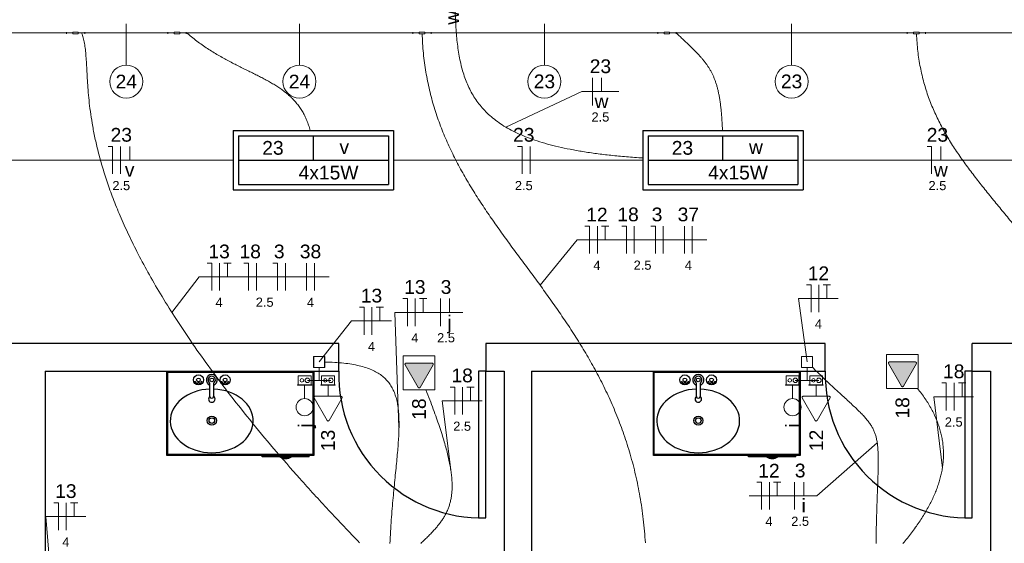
# Model space of a CAD drawing. Header units: millimetres. Extents: x -8 to 220, y -114 to 51.
# Tile 43 of 82: x 47.5 to 52.86, y 26.31 to 29.16. Entities that reach past the tile are written whole.
import ezdxf

# ---------------------------------------------------------------- set-up
doc = ezdxf.new("R2010")
doc.units = ezdxf.units.MM
doc.header["$MEASUREMENT"] = 0
for name, color, linetype in [('1', 1, 'Continuous'), ('AR-SAN', 1, 'Continuous'), ('Arq-parede-alta', 5, 'Continuous'), ('MOBILARIO', 8, 'Continuous'), ('P-SIMBOL', 5, 'Continuous'), ('porta', 3, 'Continuous')]:
    doc.layers.add(name, color=color, linetype=linetype)
for name, color, linetype, lineweight in [('Conexões - condutos Retangulares', 8, 'Continuous', 5), ('EL-Condutos', 4, 'Continuous', 5), ('EL-Conexões', 9, 'Continuous', 5), ('EL-Fios (Fase 1)', 7, 'Continuous', 5), ('EL-Fios (Fase 2)', 7, 'Continuous', 5), ('EL-Fios (Fase 3)', 7, 'Continuous', 5), ('EL-Fios (Neutro)', 7, 'Continuous', 5), ('EL-Fios (Retorno)', 7, 'Continuous', 5), ('EL-Fios (Terra)', 7, 'Continuous', 5), ('EL-Interruptor', 5, 'Continuous', 5), ('EL-Textos fios', 7, 'Continuous', 5), ('EL-Tomadas', 4, 'Continuous', 5), ('IFC-Caixa de passagem-Contorno', 44, 'Continuous', 5), ('Textos', 7, 'Continuous', 5)]:
    doc.layers.add(name, color=color, linetype=linetype, lineweight=lineweight)
doc.styles.add('Arial', font='arial.ttf')

msp = doc.modelspace()

# ---------------------------------------------------------------- hatches: boundary and pattern name
at = {"layer": 'EL-Tomadas', "linetype": 'Continuous'}
for points in [[(49.6821, 27.1585), (49.7529, 27.2811), (49.7534, 27.2862), (49.7477, 27.2901), (49.6061, 27.2902), (49.6009, 27.2872), (49.6009, 27.2812), (49.6717, 27.1585), (49.6769, 27.1555)], [(52.3151, 27.1651), (52.3859, 27.2877), (52.3864, 27.2927), (52.3807, 27.2967), (52.2391, 27.2967), (52.2339, 27.2937), (52.2339, 27.2877), (52.3047, 27.1651), (52.3099, 27.1621)]]:
    msp.add_hatch(color=256, dxfattribs=at).paths.add_polyline_path(points)

# ---------------------------------------------------------------- linework, layer by layer
at = {"layer": '1', "color": 8}
for centre in [(50.0198, 27.2267), (52.6698, 27.2267)]:
    msp.add_arc(centre, 0.7803, 178.5312, 271.4688, dxfattribs=at)
at = {"layer": 'AR-SAN'}
for p, q in [((48.303, 26.7867), (48.303, 27.2467)), ((48.303, 27.2467), (49.103, 27.2467)), ((49.103, 27.2467), (49.103, 26.7867)), ((50.953, 26.7867), (50.953, 27.2467)), ((50.953, 27.2467), (51.753, 27.2467)), ((51.753, 27.2467), (51.753, 26.7867)), ((48.308, 26.7917), (48.308, 27.2417)), ((48.308, 27.2417), (49.098, 27.2417)), ((49.098, 27.2417), (49.098, 26.7917)), ((50.958, 26.7917), (50.958, 27.2417)), ((50.958, 27.2417), (51.748, 27.2417)), ((51.748, 27.2417), (51.748, 26.7917)), ((49.103, 26.7867), (48.303, 26.7867)), ((49.098, 26.7917), (48.308, 26.7917)), ((48.8221, 26.7797), (48.8221, 26.7867)), ((48.9191, 26.7797), (48.8221, 26.7797)), ((48.9289, 26.7797), (48.9191, 26.7797)), ((48.9721, 26.7797), (48.9289, 26.7797)), ((48.9819, 26.7797), (48.9721, 26.7797)), ((49.0789, 26.7797), (48.9819, 26.7797)), ((49.0789, 26.7797), (49.0789, 26.7867)), ((51.753, 26.7867), (50.953, 26.7867)), ((51.748, 26.7917), (50.958, 26.7917)), ((51.4721, 26.7797), (51.4721, 26.7867)), ((51.5691, 26.7797), (51.4721, 26.7797)), ((51.5789, 26.7797), (51.5691, 26.7797)), ((51.6221, 26.7797), (51.5789, 26.7797)), ((51.6319, 26.7797), (51.6221, 26.7797)), ((51.7289, 26.7797), (51.6319, 26.7797)), ((51.7289, 26.7797), (51.7289, 26.7867))]:
    msp.add_line(p, q, dxfattribs=at)
for centre, radius, start, end in [((48.9505, 26.824), 0.0542, 234.6502, 305.3498), ((48.9505, 26.824), 0.0492, 243.956, 296.044), ((51.6005, 26.824), 0.0542, 234.6502, 305.3498), ((51.6005, 26.824), 0.0492, 243.956, 296.044)]:
    msp.add_arc(centre, radius, start, end, dxfattribs=at)
at = {"layer": 'Arq-parede-alta', "color": 8, "ltscale": 0.03}
for p, q in [((49.2398, 27.3967), (45.4398, 27.3967)), ((49.2398, 27.2467), (49.2398, 27.3967)), ((47.6398, 27.2467), (49.2398, 27.2467)), ((52.6898, 27.2467), (52.7898, 27.2467))]:
    msp.add_line(p, q, dxfattribs=at)
for points in [[(51.8898, 27.3967), (50.0398, 27.3967), (50.0398, 27.2467), (50.1398, 27.2467)], [(50.2898, 27.2467), (51.8898, 27.2467), (51.8898, 27.3967)], [(54.5398, 27.3967), (52.6898, 27.3967)], [(52.6898, 27.2467), (52.6898, 27.3967)], [(47.6398, 27.2467), (47.6398, 22.8466)], [(50.1398, 27.2467), (50.1398, 22.8466)], [(50.2898, 27.2467), (50.2898, 22.8466), (50.5398, 22.8466)], [(52.7898, 27.2467), (52.7898, 22.8466)]]:
    msp.add_lwpolyline(points, dxfattribs=at)
at = {"layer": 'Conexões - condutos Retangulares'}
for p, q in [((47.7558, 29.0951), (47.7558, 29.0851)), ((47.7908, 29.0901), (47.7558, 29.0901)), ((47.8208, 29.0951), (47.7908, 29.0951)), ((47.7908, 29.0951), (47.7908, 29.0851)), ((47.8208, 29.0851), (47.7908, 29.0851)), ((47.8208, 29.0951), (47.8208, 29.0851)), ((47.8558, 29.0901), (47.8208, 29.0901)), ((47.8558, 29.0951), (47.8558, 29.0851)), ((48.3082, 29.0951), (48.3082, 29.0851)), ((48.3432, 29.0901), (48.3082, 29.0901)), ((48.3732, 29.0951), (48.3432, 29.0951)), ((48.3432, 29.0951), (48.3432, 29.0851)), ((48.3732, 29.0851), (48.3432, 29.0851)), ((48.3732, 29.0951), (48.3732, 29.0851)), ((48.4082, 29.0901), (48.3732, 29.0901)), ((48.4082, 29.0951), (48.4082, 29.0851)), ((49.6426, 29.0951), (49.6426, 29.0851)), ((49.6776, 29.0901), (49.6426, 29.0901)), ((49.7076, 29.0951), (49.6776, 29.0951)), ((49.6776, 29.0951), (49.6776, 29.0851)), ((49.7076, 29.0851), (49.6776, 29.0851)), ((49.7076, 29.0951), (49.7076, 29.0851)), ((49.7426, 29.0901), (49.7076, 29.0901)), ((49.7426, 29.0951), (49.7426, 29.0851)), ((50.9769, 29.0951), (50.9769, 29.0851)), ((51.0119, 29.0901), (50.9769, 29.0901)), ((51.0419, 29.0951), (51.0119, 29.0951)), ((51.0119, 29.0951), (51.0119, 29.0851)), ((51.0419, 29.0851), (51.0119, 29.0851)), ((51.0419, 29.0951), (51.0419, 29.0851)), ((51.0769, 29.0901), (51.0419, 29.0901)), ((51.0769, 29.0951), (51.0769, 29.0851)), ((52.3352, 29.0951), (52.3352, 29.0851)), ((52.3702, 29.0901), (52.3352, 29.0901)), ((52.4002, 29.0951), (52.3702, 29.0951)), ((52.3702, 29.0951), (52.3702, 29.0851)), ((52.4002, 29.0851), (52.3702, 29.0851)), ((52.4002, 29.0951), (52.4002, 29.0851)), ((52.4352, 29.0901), (52.4002, 29.0901)), ((52.4352, 29.0951), (52.4352, 29.0851))]:
    msp.add_line(p, q, dxfattribs=at)
at = {"layer": 'EL-Condutos', "linetype": 'Continuous'}
for p, q in [((47.0415, 29.0901), (47.7558, 29.0901)), ((47.8558, 29.0901), (48.3082, 29.0901)), ((48.4082, 29.0901), (49.6426, 29.0901)), ((49.7426, 29.0901), (50.9769, 29.0901)), ((51.0769, 29.0901), (52.3352, 29.0901)), ((52.4352, 29.0901), (56.1606, 29.0901))]:
    msp.add_line(p, q, dxfattribs=at)
for points in [[(49.8725, 29.2564), (49.8737, 29.2054), (49.8757, 29.156), (49.8785, 29.1082), (49.8823, 29.062), (49.8874, 29.0175), (49.8938, 28.9746), (49.9018, 28.9333), (49.9115, 28.8936), (49.9231, 28.8555), (49.9367, 28.819), (49.9526, 28.7841), (49.9708, 28.7507), (49.9916, 28.7189), (50.0151, 28.6887), (50.0414, 28.66), (50.0708, 28.6328), (50.1035, 28.6071), (50.1395, 28.583), (50.179, 28.5604), (50.2223, 28.5392), (50.2694, 28.5196), (50.3206, 28.5015), (50.376, 28.4848), (50.4358, 28.4696), (50.5001, 28.4559), (50.5691, 28.4436), (50.643, 28.4328), (50.722, 28.4234), (50.8061, 28.4154), (50.8956, 28.4089)], [(49.3533, 26.3109), (49.1837, 26.4898), (49.0277, 26.6612), (48.8848, 26.8255), (48.7542, 26.9828), (48.6355, 27.1331), (48.5281, 27.2767), (48.4314, 27.4137), (48.3448, 27.5443), (48.2677, 27.6685), (48.1996, 27.7866), (48.14, 27.8987), (48.0881, 28.005), (48.0436, 28.1056), (48.0056, 28.2006), (47.9738, 28.2903), (47.9476, 28.3747), (47.9262, 28.454), (47.9093, 28.5283), (47.8962, 28.5979), (47.8863, 28.6629), (47.879, 28.7233), (47.8739, 28.7795), (47.8702, 28.8314), (47.8675, 28.8793), (47.8651, 28.9233), (47.8625, 28.9636), (47.8592, 29.0003), (47.8544, 29.0336), (47.8478, 29.0635), (47.8386, 29.0904)], [(49.0837, 28.5579), (49.0753, 28.5869), (49.0654, 28.6139), (49.054, 28.6391), (49.0413, 28.6625), (49.0272, 28.6843), (49.0119, 28.7047), (48.9953, 28.7237), (48.9776, 28.7415), (48.9588, 28.7582), (48.9389, 28.774), (48.9181, 28.789), (48.8963, 28.8033), (48.8736, 28.817), (48.8502, 28.8304), (48.8259, 28.8434), (48.8009, 28.8562), (48.7753, 28.8691), (48.7491, 28.882), (48.7223, 28.8952), (48.6951, 28.9088), (48.6674, 28.9228), (48.6394, 28.9375), (48.611, 28.9529), (48.5824, 28.9693), (48.5535, 28.9866), (48.5245, 29.0051), (48.4955, 29.0249), (48.4663, 29.0461), (48.4372, 29.0689), (48.4082, 29.0933)], [(50.9097, 26.3103), (50.898, 26.4398), (50.88, 26.5633), (50.8562, 26.681), (50.827, 26.7935), (50.7929, 26.901), (50.7543, 27.0039), (50.7118, 27.1027), (50.6657, 27.1976), (50.6166, 27.2891), (50.5649, 27.3775), (50.511, 27.4633), (50.4554, 27.5468), (50.3987, 27.6283), (50.3411, 27.7083), (50.2833, 27.7872), (50.2256, 27.8652), (50.1686, 27.9428), (50.1126, 28.0204), (50.0582, 28.0983), (50.0058, 28.177), (49.9559, 28.2567), (49.9089, 28.3379), (49.8652, 28.421), (49.8255, 28.5063), (49.79, 28.5941), (49.7593, 28.685), (49.7338, 28.7792), (49.7141, 28.8772), (49.7004, 28.9792), (49.6934, 29.0858)], [(51.3297, 28.5572), (51.3282, 28.5893), (51.3265, 28.6195), (51.3243, 28.6479), (51.3218, 28.6746), (51.3189, 28.6996), (51.3156, 28.7232), (51.3119, 28.7454), (51.3077, 28.7663), (51.3031, 28.786), (51.2981, 28.8045), (51.2925, 28.8221), (51.2865, 28.8387), (51.28, 28.8544), (51.2729, 28.8695), (51.2653, 28.8839), (51.2572, 28.8978), (51.2485, 28.9113), (51.2392, 28.9244), (51.2293, 28.9373), (51.2188, 28.9501), (51.2077, 28.9627), (51.1959, 28.9755), (51.1835, 28.9884), (51.1704, 29.0015), (51.1567, 29.015), (51.1422, 29.0289), (51.127, 29.0434), (51.1111, 29.0584), (51.0945, 29.0743), (51.0771, 29.0909)], [(53.5619, 26.3087), (53.5523, 26.4764), (53.5364, 26.6336), (53.5147, 26.7809), (53.4876, 26.9189), (53.4556, 27.0482), (53.4192, 27.1692), (53.3787, 27.2826), (53.3347, 27.389), (53.2876, 27.4888), (53.2378, 27.5827), (53.1859, 27.6712), (53.1322, 27.7549), (53.0772, 27.8344), (53.0214, 27.9102), (52.9652, 27.9829), (52.9091, 28.0531), (52.8535, 28.1213), (52.7989, 28.188), (52.7458, 28.2539), (52.6945, 28.3196), (52.6457, 28.3855), (52.5996, 28.4523), (52.5567, 28.5205), (52.5176, 28.5906), (52.4827, 28.6634), (52.4523, 28.7392), (52.4271, 28.8187), (52.4074, 28.9025), (52.3936, 28.991), (52.3863, 29.085)], [(47.3078, 28.3967), (47.3644, 28.3967), (47.4187, 28.3967), (47.4708, 28.3967), (47.5208, 28.3967), (47.569, 28.3967), (47.6155, 28.3967), (47.6605, 28.3967), (47.7042, 28.3967), (47.7467, 28.3967), (47.7881, 28.3967), (47.8288, 28.3967), (47.8687, 28.3967), (47.9082, 28.3967), (47.9473, 28.3967), (47.9862, 28.3967), (48.0252, 28.3967), (48.0643, 28.3967), (48.1037, 28.3967), (48.1437, 28.3967), (48.1843, 28.3967), (48.2258, 28.3967), (48.2682, 28.3967), (48.3119, 28.3967), (48.3569, 28.3967), (48.4034, 28.3967), (48.4516, 28.3967), (48.5017, 28.3967), (48.5538, 28.3967), (48.608, 28.3967), (48.6647, 28.3967)], [(49.5385, 28.3967), (49.5951, 28.3967), (49.6494, 28.3967), (49.7015, 28.3967), (49.7515, 28.3967), (49.7997, 28.3967), (49.8463, 28.3967), (49.8913, 28.3967), (49.9349, 28.3967), (49.9774, 28.3967), (50.0189, 28.3967), (50.0595, 28.3967), (50.0994, 28.3967), (50.1389, 28.3967), (50.178, 28.3967), (50.2169, 28.3967), (50.2559, 28.3967), (50.295, 28.3967), (50.3344, 28.3967), (50.3744, 28.3967), (50.415, 28.3967), (50.4565, 28.3967), (50.499, 28.3967), (50.5426, 28.3967), (50.5876, 28.3967), (50.6341, 28.3967), (50.6823, 28.3967), (50.7324, 28.3967), (50.7845, 28.3967), (50.8387, 28.3967), (50.8954, 28.3967)], [(51.7692, 28.3967), (51.8258, 28.3967), (51.8801, 28.3967), (51.9322, 28.3967), (51.9822, 28.3967), (52.0304, 28.3967), (52.077, 28.3967), (52.122, 28.3967), (52.1656, 28.3967), (52.2081, 28.3967), (52.2496, 28.3967), (52.2902, 28.3967), (52.3302, 28.3967), (52.3696, 28.3967), (52.4087, 28.3967), (52.4477, 28.3967), (52.4866, 28.3967), (52.5257, 28.3967), (52.5652, 28.3967), (52.6051, 28.3967), (52.6457, 28.3967), (52.6872, 28.3967), (52.7297, 28.3967), (52.7733, 28.3967), (52.8183, 28.3967), (52.8649, 28.3967), (52.9131, 28.3967), (52.9631, 28.3967), (53.0152, 28.3967), (53.0695, 28.3967), (53.1261, 28.3967)], [(49.1329, 27.2967), (49.1329, 27.2967), (49.1328, 27.2967), (49.1328, 27.2967), (49.1328, 27.2967), (49.1327, 27.2967), (49.1327, 27.2967), (49.1326, 27.2967), (49.1326, 27.2967), (49.1326, 27.2967), (49.1325, 27.2967), (49.1325, 27.2967), (49.1325, 27.2967), (49.1325, 27.2967), (49.1324, 27.2967), (49.1324, 27.2967), (49.1324, 27.2967), (49.1323, 27.2967), (49.1323, 27.2967), (49.1323, 27.2967), (49.1323, 27.2967), (49.1322, 27.2967), (49.1322, 27.2967), (49.1322, 27.2967), (49.1321, 27.2967), (49.1321, 27.2967), (49.132, 27.2967), (49.132, 27.2967), (49.132, 27.2967), (49.1319, 27.2967), (49.1319, 27.2967)], [(49.1634, 27.2964), (49.2172, 27.2944), (49.2663, 27.2904), (49.3108, 27.2843), (49.3509, 27.2762), (49.387, 27.2661), (49.419, 27.2539), (49.4473, 27.2396), (49.4721, 27.2233), (49.4935, 27.2048), (49.5117, 27.1843), (49.527, 27.1616), (49.5395, 27.1368), (49.5494, 27.1098), (49.557, 27.0806), (49.5624, 27.0493), (49.5658, 27.0157), (49.5675, 26.98), (49.5676, 26.942), (49.5663, 26.9017), (49.5639, 26.8593), (49.5604, 26.8145), (49.5562, 26.7675), (49.5514, 26.7181), (49.5462, 26.6665), (49.5409, 26.6125), (49.5355, 26.5561), (49.5304, 26.4975), (49.5257, 26.4364), (49.5216, 26.373), (49.5183, 26.3071)], [(51.7906, 27.2967), (51.7906, 27.2967), (51.7906, 27.2967), (51.7906, 27.2967), (51.7906, 27.2967), (51.7906, 27.2967), (51.7906, 27.2967), (51.7906, 27.2967), (51.7906, 27.2967), (51.7906, 27.2967), (51.7906, 27.2967), (51.7906, 27.2967), (51.7905, 27.2967), (51.7905, 27.2967), (51.7905, 27.2967), (51.7905, 27.2967), (51.7905, 27.2967), (51.7905, 27.2967), (51.7905, 27.2967), (51.7905, 27.2967), (51.7905, 27.2967), (51.7905, 27.2967), (51.7905, 27.2967), (51.7905, 27.2967), (51.7905, 27.2967), (51.7905, 27.2967), (51.7905, 27.2967), (51.7905, 27.2967), (51.7905, 27.2967), (51.7905, 27.2967), (51.7905, 27.2967)], [(51.8212, 27.2663), (51.8628, 27.2258), (51.9011, 27.1893), (51.9362, 27.1563), (51.9684, 27.1265), (51.9977, 27.0996), (52.0242, 27.0752), (52.0481, 27.0529), (52.0694, 27.0324), (52.0885, 27.0133), (52.1052, 26.9953), (52.1199, 26.9779), (52.1326, 26.961), (52.1434, 26.944), (52.1524, 26.9266), (52.1599, 26.9086), (52.1659, 26.8894), (52.1705, 26.8688), (52.1739, 26.8464), (52.1762, 26.8218), (52.1776, 26.7948), (52.1781, 26.7648), (52.1779, 26.7316), (52.1771, 26.6948), (52.1758, 26.6541), (52.1743, 26.6091), (52.1725, 26.5593), (52.1707, 26.5046), (52.1689, 26.4445), (52.1673, 26.3786), (52.166, 26.3067)], [(49.7144, 27.1444), (49.7353, 27.0903), (49.7545, 27.039), (49.772, 26.9907), (49.7877, 26.945), (49.8018, 26.9019), (49.8142, 26.8612), (49.8249, 26.8229), (49.8341, 26.7869), (49.8416, 26.7529), (49.8477, 26.7208), (49.8522, 26.6907), (49.8552, 26.6622), (49.8567, 26.6354), (49.8568, 26.6101), (49.8555, 26.5861), (49.8529, 26.5634), (49.8488, 26.5417), (49.8435, 26.5211), (49.8368, 26.5014), (49.8289, 26.4825), (49.8197, 26.4641), (49.8093, 26.4463), (49.7978, 26.4289), (49.785, 26.4118), (49.7712, 26.3948), (49.7562, 26.3778), (49.7402, 26.3608), (49.7231, 26.3435), (49.705, 26.3259), (49.6859, 26.3079)], [(52.3924, 27.1526), (52.4141, 27.1243), (52.4339, 27.0961), (52.4518, 27.068), (52.4679, 27.04), (52.4822, 27.012), (52.4946, 26.9842), (52.5053, 26.9564), (52.5143, 26.9286), (52.5215, 26.9009), (52.527, 26.8732), (52.5308, 26.8456), (52.533, 26.8179), (52.5335, 26.7902), (52.5324, 26.7625), (52.5297, 26.7348), (52.5255, 26.707), (52.5196, 26.6792), (52.5123, 26.6513), (52.5034, 26.6233), (52.4931, 26.5953), (52.4813, 26.5671), (52.468, 26.5388), (52.4533, 26.5105), (52.4372, 26.4819), (52.4198, 26.4533), (52.401, 26.4244), (52.3808, 26.3955), (52.3593, 26.3663), (52.3366, 26.3369), (52.3126, 26.3074)]]:
    msp.add_spline(points, degree=3, dxfattribs=at)
at = {"layer": 'EL-Conexões'}
for p, q in [((49.1319, 27.2667), (49.1319, 27.1967)), ((49.1329, 27.2667), (49.1329, 27.1967)), ((51.7905, 27.2667), (51.7905, 27.1967)), ((51.7906, 27.2667), (51.7906, 27.1967)), ((49.1329, 27.1967), (49.0686, 27.1967)), ((49.1319, 27.1967), (49.1962, 27.1967)), ((51.7906, 27.1967), (51.7263, 27.1967)), ((51.7905, 27.1967), (51.8548, 27.1967))]:
    msp.add_line(p, q, dxfattribs=at)
for points in [[(49.1619, 27.3267), (49.1619, 27.2667), (49.1019, 27.2667), (49.1019, 27.3267), (49.1619, 27.3267)], [(49.1629, 27.3267), (49.1629, 27.2667), (49.1029, 27.2667), (49.1029, 27.3267), (49.1629, 27.3267)], [(51.8205, 27.3267), (51.8205, 27.2667), (51.7605, 27.2667), (51.7605, 27.3267), (51.8205, 27.3267)], [(51.8206, 27.3267), (51.8206, 27.2667), (51.7606, 27.2667), (51.7606, 27.3267), (51.8206, 27.3267)]]:
    msp.add_lwpolyline(points, dxfattribs=at)
at = {"layer": 'EL-Fios (Fase 1)'}
for p, q in [((50.6208, 28.6955), (50.6208, 28.8455)), ((48.0505, 28.3217), (48.0505, 28.4717)), ((50.2812, 28.3217), (50.2812, 28.4717)), ((50.8492, 27.8878), (50.8492, 28.0378)), ((51.0072, 27.8878), (51.0072, 28.0378)), ((51.1224, 27.8878), (51.1224, 28.0378)), ((48.5901, 27.6859), (48.5901, 27.8359)), ((48.7909, 27.6859), (48.7909, 27.8359)), ((48.949, 27.6859), (48.949, 27.8359)), ((49.0642, 27.6859), (49.0642, 27.8359)), ((49.6564, 27.4921), (49.6564, 27.6421)), ((49.793, 27.4921), (49.793, 27.6421)), ((49.4201, 27.4452), (49.4201, 27.5952)), ((49.914, 27.0101), (49.914, 27.1601)), ((52.5917, 27.0326), (52.5917, 27.1826)), ((51.7219, 26.4918), (51.7219, 26.6418)), ((47.7552, 26.3796), (47.7552, 26.5296))]:
    msp.add_line(p, q, dxfattribs=at)
at = {"layer": 'EL-Fios (Fase 2)'}
msp.add_line((49.107, 27.6859), (49.107, 27.8359), dxfattribs=at)
at = {"layer": 'EL-Fios (Fase 3)'}
for p, q in [((50.6483, 27.8878), (50.6483, 28.0378)), ((51.1653, 27.8878), (51.1653, 28.0378)), ((51.8548, 27.5679), (51.8548, 27.7179)), ((51.5853, 26.4918), (51.5853, 26.6418))]:
    msp.add_line(p, q, dxfattribs=at)
at = {"layer": 'EL-Fios (Neutro)'}
for p, q in [((47.9827, 28.4717), (48.0077, 28.4717)), ((48.0077, 28.3217), (48.0077, 28.4717)), ((50.2134, 28.4717), (50.2384, 28.4717)), ((50.2384, 28.3217), (50.2384, 28.4717)), ((52.4441, 28.4717), (52.4691, 28.4717)), ((52.4691, 28.3217), (52.4691, 28.4717)), ((50.5804, 28.0378), (50.6054, 28.0378)), ((50.6054, 27.8878), (50.6054, 28.0378)), ((50.7813, 28.0378), (50.8063, 28.0378)), ((50.8063, 27.8878), (50.8063, 28.0378)), ((50.9394, 28.0378), (50.9644, 28.0378)), ((50.9644, 27.8878), (50.9644, 28.0378)), ((48.5222, 27.8359), (48.5472, 27.8359)), ((48.5472, 27.6859), (48.5472, 27.8359)), ((48.7231, 27.8359), (48.7481, 27.8359)), ((48.7481, 27.6859), (48.7481, 27.8359)), ((48.8811, 27.8359), (48.9061, 27.8359)), ((48.9061, 27.6859), (48.9061, 27.8359)), ((51.787, 27.7179), (51.812, 27.7179)), ((51.812, 27.5679), (51.812, 27.7179)), ((49.5886, 27.6421), (49.6136, 27.6421)), ((49.6136, 27.4921), (49.6136, 27.6421)), ((49.3523, 27.5952), (49.3773, 27.5952)), ((49.3773, 27.4452), (49.3773, 27.5952)), ((49.8462, 27.1601), (49.8712, 27.1601)), ((49.8712, 27.0101), (49.8712, 27.1601)), ((52.5239, 27.1826), (52.5489, 27.1826)), ((52.5489, 27.0326), (52.5489, 27.1826)), ((51.5175, 26.6418), (51.5425, 26.6418)), ((51.5425, 26.4918), (51.5425, 26.6418)), ((47.6873, 26.5296), (47.7123, 26.5296)), ((47.7123, 26.3796), (47.7123, 26.5296))]:
    msp.add_line(p, q, dxfattribs=at)
at = {"layer": 'EL-Fios (Retorno)'}
for p, q in [((50.6708, 28.7705), (50.6708, 28.8455)), ((48.1005, 28.3967), (48.1005, 28.4717)), ((52.5191, 28.3967), (52.5191, 28.4717)), ((49.843, 27.5671), (49.843, 27.6421)), ((51.7719, 26.5668), (51.7719, 26.6418))]:
    msp.add_line(p, q, dxfattribs=at)
at = {"layer": 'EL-Fios (Terra)'}
for points in [[(50.6911, 27.9628), (50.6911, 28.0378), (50.6711, 28.0378), (50.7111, 28.0378)], [(48.6329, 27.7609), (48.6329, 27.8359), (48.6129, 27.8359), (48.6529, 27.8359)], [(51.8977, 27.6429), (51.8977, 27.7179), (51.8777, 27.7179), (51.9177, 27.7179)], [(49.6993, 27.5671), (49.6993, 27.6421), (49.6793, 27.6421), (49.7193, 27.6421)], [(49.463, 27.5202), (49.463, 27.5952), (49.443, 27.5952), (49.483, 27.5952)], [(49.9569, 27.0851), (49.9569, 27.1601), (49.9369, 27.1601), (49.9769, 27.1601)], [(52.6346, 27.1076), (52.6346, 27.1826), (52.6146, 27.1826), (52.6546, 27.1826)], [(51.6282, 26.5668), (51.6282, 26.6418), (51.6082, 26.6418), (51.6482, 26.6418)], [(47.798, 26.4546), (47.798, 26.5296), (47.778, 26.5296), (47.818, 26.5296)]]:
    msp.add_lwpolyline(points, dxfattribs=at)
at = {"layer": 'EL-Interruptor'}
for p, q in [((49.0536, 27.0974), (49.0536, 27.1699)), ((51.7113, 27.0974), (51.7113, 27.1699))]:
    msp.add_line(p, q, dxfattribs=at)
for centre in [(49.0536, 27.0505), (51.7113, 27.0505)]:
    msp.add_circle(centre, 0.0469, dxfattribs=at)
at = {"layer": 'EL-Textos fios'}
for p, q in [((48.082, 29.1401), (48.082, 28.9151)), ((49.0254, 29.1401), (49.0254, 28.9151)), ((50.3597, 29.1401), (50.3597, 28.9151)), ((51.7061, 29.1401), (51.7061, 28.9151)), ((50.1487, 28.5774), (50.5636, 28.7705)), ((50.5636, 28.7705), (50.7658, 28.7705)), ((50.3363, 27.715), (50.5376, 27.9628)), ((50.5376, 27.9628), (51.2449, 27.9628)), ((48.3309, 27.566), (48.4793, 27.7609)), ((48.4793, 27.7609), (49.1867, 27.7609)), ((51.7905, 27.2967), (51.7441, 27.6429)), ((51.7441, 27.6429), (51.9605, 27.6429)), ((49.1324, 27.2967), (49.3094, 27.5202)), ((49.3094, 27.5202), (49.5258, 27.5202)), ((49.5675, 26.9391), (49.5457, 27.5671)), ((49.5457, 27.5671), (49.9152, 27.5671)), ((52.5275, 26.7188), (52.481, 27.1076)), ((52.481, 27.1076), (52.6975, 27.1076)), ((49.8497, 26.708), (49.8033, 27.0851)), ((49.8033, 27.0851), (50.0197, 27.0851)), ((52.1727, 26.8557), (51.8441, 26.5668)), ((51.4746, 26.5668), (51.8441, 26.5668)), ((47.6909, 25.8947), (47.6445, 26.4546)), ((47.6445, 26.4546), (47.8609, 26.4546))]:
    msp.add_line(p, q, dxfattribs=at)
for centre in [(48.082, 28.8251), (49.0254, 28.8251), (50.3597, 28.8251), (51.7061, 28.8251)]:
    msp.add_circle(centre, 0.09, dxfattribs=at)
at = {"layer": 'EL-Tomadas'}
for p, q in [((49.6717, 27.1585), (49.6009, 27.2812)), ((49.6061, 27.2902), (49.7477, 27.2901)), ((49.7529, 27.2811), (49.6821, 27.1585)), ((52.3047, 27.1651), (52.2339, 27.2877)), ((52.2391, 27.2967), (52.3807, 27.2967)), ((52.3859, 27.2877), (52.3151, 27.1651)), ((49.1812, 27.1096), (49.1812, 27.1699)), ((51.8398, 27.1096), (51.8398, 27.1699)), ((49.176, 26.978), (49.1051, 27.1007)), ((49.1103, 27.1097), (49.2519, 27.1096)), ((49.2571, 27.1006), (49.1864, 26.978)), ((51.8346, 26.978), (51.7638, 27.1007)), ((51.769, 27.1097), (51.9106, 27.1096)), ((51.9158, 27.1006), (51.845, 26.978))]:
    msp.add_line(p, q, dxfattribs=at)
for points in [[(49.7629, 27.1455), (49.7629, 27.3302), (49.5909, 27.3302), (49.5909, 27.1455), (49.7629, 27.1455)], [(52.3959, 27.1521), (52.3959, 27.3367), (52.2239, 27.3367), (52.2239, 27.1521), (52.3959, 27.1521)], [(49.6061, 27.2902), (49.6054, 27.2902), (49.6047, 27.2901), (49.604, 27.2899), (49.6034, 27.2896), (49.6028, 27.2892), (49.6022, 27.2888), (49.6017, 27.2883), (49.6013, 27.2878), (49.6009, 27.2872), (49.6006, 27.2866), (49.6003, 27.2859), (49.6002, 27.2853), (49.6001, 27.2846), (49.6001, 27.2839), (49.6002, 27.2832), (49.6003, 27.2825), (49.6006, 27.2818), (49.6009, 27.2812)], [(49.7529, 27.2811), (49.7532, 27.2818), (49.7535, 27.2824), (49.7536, 27.2831), (49.7537, 27.2838), (49.7537, 27.2845), (49.7536, 27.2852), (49.7535, 27.2859), (49.7532, 27.2865), (49.7529, 27.2871), (49.7525, 27.2877), (49.7521, 27.2883), (49.7516, 27.2887), (49.751, 27.2892), (49.7504, 27.2895), (49.7498, 27.2898), (49.7491, 27.29), (49.7484, 27.2901), (49.7477, 27.2901)], [(52.2391, 27.2967), (52.2384, 27.2967), (52.2377, 27.2966), (52.2371, 27.2964), (52.2364, 27.2961), (52.2358, 27.2958), (52.2353, 27.2953), (52.2347, 27.2949), (52.2343, 27.2943), (52.2339, 27.2937), (52.2336, 27.2931), (52.2334, 27.2925), (52.2332, 27.2918), (52.2331, 27.2911), (52.2331, 27.2904), (52.2332, 27.2897), (52.2334, 27.289), (52.2336, 27.2884), (52.2339, 27.2877)], [(52.3859, 27.2877), (52.3862, 27.2883), (52.3865, 27.289), (52.3866, 27.2896), (52.3867, 27.2903), (52.3867, 27.291), (52.3866, 27.2917), (52.3865, 27.2924), (52.3862, 27.2931), (52.3859, 27.2937), (52.3856, 27.2943), (52.3851, 27.2948), (52.3846, 27.2953), (52.384, 27.2957), (52.3834, 27.296), (52.3828, 27.2963), (52.3821, 27.2965), (52.3814, 27.2966), (52.3807, 27.2967)], [(49.6717, 27.1585), (49.6721, 27.1579), (49.6726, 27.1574), (49.6731, 27.1569), (49.6736, 27.1565), (49.6742, 27.1562), (49.6749, 27.1559), (49.6755, 27.1557), (49.6762, 27.1556), (49.6769, 27.1555), (49.6776, 27.1556), (49.6783, 27.1557), (49.679, 27.1559), (49.6796, 27.1562), (49.6802, 27.1565), (49.6808, 27.1569), (49.6813, 27.1574), (49.6817, 27.1579), (49.6821, 27.1585)], [(52.3047, 27.1651), (52.3051, 27.1645), (52.3056, 27.1639), (52.3061, 27.1635), (52.3066, 27.163), (52.3073, 27.1627), (52.3079, 27.1624), (52.3086, 27.1622), (52.3092, 27.1621), (52.3099, 27.1621), (52.3106, 27.1621), (52.3113, 27.1622), (52.312, 27.1624), (52.3126, 27.1627), (52.3132, 27.163), (52.3138, 27.1635), (52.3143, 27.1639), (52.3148, 27.1645), (52.3151, 27.1651)], [(49.1103, 27.1097), (49.1096, 27.1096), (49.1089, 27.1095), (49.1083, 27.1093), (49.1076, 27.109), (49.107, 27.1087), (49.1065, 27.1083), (49.106, 27.1078), (49.1055, 27.1073), (49.1051, 27.1067), (49.1048, 27.1061), (49.1046, 27.1054), (49.1044, 27.1047), (49.1043, 27.104), (49.1043, 27.1033), (49.1044, 27.1026), (49.1046, 27.102), (49.1048, 27.1013), (49.1051, 27.1007)], [(49.2571, 27.1006), (49.2575, 27.1012), (49.2577, 27.1019), (49.2579, 27.1026), (49.2579, 27.1033), (49.2579, 27.104), (49.2579, 27.1047), (49.2577, 27.1053), (49.2575, 27.106), (49.2571, 27.1066), (49.2568, 27.1072), (49.2563, 27.1077), (49.2558, 27.1082), (49.2552, 27.1086), (49.2546, 27.109), (49.254, 27.1093), (49.2533, 27.1095), (49.2526, 27.1096), (49.2519, 27.1096)], [(51.769, 27.1097), (51.7683, 27.1096), (51.7676, 27.1095), (51.7669, 27.1093), (51.7663, 27.109), (51.7657, 27.1087), (51.7651, 27.1083), (51.7646, 27.1078), (51.7642, 27.1073), (51.7638, 27.1067), (51.7635, 27.1061), (51.7632, 27.1054), (51.7631, 27.1047), (51.763, 27.104), (51.763, 27.1033), (51.7631, 27.1026), (51.7632, 27.102), (51.7635, 27.1013), (51.7638, 27.1007)], [(51.9158, 27.1006), (51.9161, 27.1012), (51.9163, 27.1019), (51.9165, 27.1026), (51.9166, 27.1033), (51.9166, 27.104), (51.9165, 27.1047), (51.9163, 27.1053), (51.9161, 27.106), (51.9158, 27.1066), (51.9154, 27.1072), (51.915, 27.1077), (51.9145, 27.1082), (51.9139, 27.1086), (51.9133, 27.109), (51.9127, 27.1093), (51.912, 27.1095), (51.9113, 27.1096), (51.9106, 27.1096)], [(49.176, 26.978), (49.1763, 26.9774), (49.1768, 26.9769), (49.1773, 26.9764), (49.1779, 26.976), (49.1785, 26.9756), (49.1791, 26.9754), (49.1798, 26.9752), (49.1805, 26.975), (49.1812, 26.975), (49.1819, 26.975), (49.1825, 26.9752), (49.1832, 26.9754), (49.1838, 26.9756), (49.1845, 26.976), (49.185, 26.9764), (49.1855, 26.9769), (49.186, 26.9774), (49.1864, 26.978)], [(51.8346, 26.978), (51.835, 26.9774), (51.8354, 26.9769), (51.836, 26.9764), (51.8365, 26.976), (51.8371, 26.9756), (51.8378, 26.9754), (51.8384, 26.9752), (51.8391, 26.975), (51.8398, 26.975), (51.8405, 26.975), (51.8412, 26.9752), (51.8419, 26.9754), (51.8425, 26.9756), (51.8431, 26.976), (51.8437, 26.9764), (51.8442, 26.9769), (51.8446, 26.9774), (51.845, 26.978)]]:
    msp.add_lwpolyline(points, dxfattribs=at)
at = {"layer": 'IFC-Caixa de passagem-Contorno'}
for p, q in [((49.0186, 27.1729), (49.0186, 27.2204)), ((49.0186, 27.2204), (49.0886, 27.2204)), ((49.0886, 27.1729), (49.0886, 27.2204)), ((49.1462, 27.1729), (49.1462, 27.2204)), ((49.1462, 27.2204), (49.2162, 27.2204)), ((49.2162, 27.1729), (49.2162, 27.2204)), ((51.6763, 27.1729), (51.6763, 27.2204)), ((51.6763, 27.2204), (51.7463, 27.2204)), ((51.7463, 27.1729), (51.7463, 27.2204)), ((51.8048, 27.1729), (51.8048, 27.2204)), ((51.8048, 27.2204), (51.8748, 27.2204)), ((51.8748, 27.1729), (51.8748, 27.2204)), ((49.0146, 27.1729), (49.0926, 27.1729)), ((49.0146, 27.1699), (49.0146, 27.1729)), ((49.0146, 27.1699), (49.0926, 27.1699)), ((49.0926, 27.1699), (49.0926, 27.1729)), ((49.1422, 27.1729), (49.2202, 27.1729)), ((49.1422, 27.1699), (49.1422, 27.1729)), ((49.1422, 27.1699), (49.2202, 27.1699)), ((49.2202, 27.1699), (49.2202, 27.1729)), ((51.6723, 27.1729), (51.7503, 27.1729)), ((51.6723, 27.1699), (51.6723, 27.1729)), ((51.6723, 27.1699), (51.7503, 27.1699)), ((51.7503, 27.1699), (51.7503, 27.1729)), ((51.8008, 27.1729), (51.8788, 27.1729)), ((51.8008, 27.1699), (51.8008, 27.1729)), ((51.8008, 27.1699), (51.8788, 27.1699)), ((51.8788, 27.1699), (51.8788, 27.1729))]:
    msp.add_line(p, q, dxfattribs=at)
for centre, radius in [((49.0386, 27.1967), 0.00995), ((49.0686, 27.1967), 0.0125), ((49.1662, 27.1967), 0.00995), ((49.1962, 27.1967), 0.0125), ((51.6963, 27.1967), 0.00995), ((51.7263, 27.1967), 0.0125), ((51.8248, 27.1967), 0.00995), ((51.8548, 27.1967), 0.0125)]:
    msp.add_circle(centre, radius, dxfattribs=at)
at = {"layer": 'MOBILARIO', "color": 1, "linetype": 'Continuous'}
for p, q in [((48.4727, 27.1895), (48.4727, 27.184)), ((48.4727, 27.1895), (48.4727, 27.184)), ((48.4777, 27.1894), (48.4777, 27.184)), ((48.4777, 27.1894), (48.4777, 27.184)), ((48.5377, 27.109), (48.5377, 27.1818)), ((48.5377, 27.109), (48.5377, 27.1818)), ((48.5577, 27.1818), (48.5577, 27.109)), ((48.5577, 27.1818), (48.5577, 27.109)), ((48.6177, 27.1895), (48.6177, 27.184)), ((48.6177, 27.1895), (48.6177, 27.184)), ((48.6227, 27.1894), (48.6227, 27.184)), ((48.6227, 27.1894), (48.6227, 27.184)), ((51.1227, 27.1895), (51.1227, 27.184)), ((51.1227, 27.1895), (51.1227, 27.184)), ((51.1277, 27.1894), (51.1277, 27.184)), ((51.1277, 27.1894), (51.1277, 27.184)), ((51.1877, 27.109), (51.1877, 27.1818)), ((51.1877, 27.109), (51.1877, 27.1818)), ((51.2077, 27.1818), (51.2077, 27.109)), ((51.2077, 27.1818), (51.2077, 27.109)), ((51.2677, 27.1895), (51.2677, 27.184)), ((51.2677, 27.1895), (51.2677, 27.184)), ((51.2727, 27.1894), (51.2727, 27.184)), ((51.2727, 27.1894), (51.2727, 27.184))]:
    msp.add_line(p, q, dxfattribs=at)
for centre, radius in [((48.4752, 27.199), 0.0275), ((48.4752, 27.199), 0.0275), ((48.4752, 27.199), 0.01), ((48.4752, 27.199), 0.01), ((48.5477, 27.199), 0.01), ((48.5477, 27.199), 0.01), ((48.6202, 27.199), 0.0275), ((48.6202, 27.199), 0.0275), ((48.6202, 27.199), 0.01), ((48.6202, 27.199), 0.01), ((51.1252, 27.199), 0.0275), ((51.1252, 27.199), 0.0275), ((51.1252, 27.199), 0.01), ((51.1252, 27.199), 0.01), ((51.1977, 27.199), 0.01), ((51.1977, 27.199), 0.01), ((51.2702, 27.199), 0.0275), ((51.2702, 27.199), 0.0275), ((51.2702, 27.199), 0.01), ((51.2702, 27.199), 0.01), ((48.4752, 27.179), 0.00559), ((48.4752, 27.179), 0.00559), ((48.6202, 27.179), 0.00559), ((48.6202, 27.179), 0.00559), ((51.1252, 27.179), 0.00559), ((51.1252, 27.179), 0.00559), ((51.2702, 27.179), 0.00559), ((51.2702, 27.179), 0.00559), ((48.5479, 26.9773), 0.025), ((48.5479, 26.9773), 0.015), ((51.1979, 26.9773), 0.025), ((51.1979, 26.9773), 0.015)]:
    msp.add_circle(centre, radius, dxfattribs=at)
for centre, radius, start, end in [((48.4752, 27.199), 0.02, 195.7907, 254.7593), ((48.4752, 27.199), 0.02, 195.7907, 254.7593), ((48.4752, 27.199), 0.02, 285.9211, 343.5587), ((48.4752, 27.199), 0.02, 285.9211, 343.5587), ((48.5477, 27.199), 0.03, 289.6397, 250.3486), ((48.5477, 27.199), 0.03, 289.6397, 250.3486), ((48.5477, 27.199), 0.02, 300.2446, 239.6569), ((48.5477, 27.199), 0.02, 300.2446, 239.6569), ((48.6202, 27.199), 0.02, 195.9116, 253.88), ((48.6202, 27.199), 0.02, 195.9116, 253.88), ((48.6202, 27.199), 0.02, 286.0953, 343.7658), ((48.6202, 27.199), 0.02, 286.0953, 343.7658), ((51.1252, 27.199), 0.02, 195.7907, 254.7593), ((51.1252, 27.199), 0.02, 195.7907, 254.7593), ((51.1252, 27.199), 0.02, 285.9211, 343.5587), ((51.1252, 27.199), 0.02, 285.9211, 343.5587), ((51.1977, 27.199), 0.03, 289.6397, 250.3486), ((51.1977, 27.199), 0.03, 289.6397, 250.3486), ((51.1977, 27.199), 0.02, 300.2446, 239.6569), ((51.1977, 27.199), 0.02, 300.2446, 239.6569), ((51.2702, 27.199), 0.02, 195.9116, 253.88), ((51.2702, 27.199), 0.02, 195.9116, 253.88), ((51.2702, 27.199), 0.02, 286.0953, 343.7658), ((51.2702, 27.199), 0.02, 286.0953, 343.7658), ((48.548, 27.0944), 0.0175, 125.7967, 56.1346), ((48.548, 27.0944), 0.0175, 125.7967, 56.1346), ((48.5477, 27.109), 0.01, 180, 0), ((48.5477, 27.109), 0.01, 180, 0), ((51.198, 27.0944), 0.0175, 125.7967, 56.1346), ((51.198, 27.0944), 0.0175, 125.7967, 56.1346), ((51.1977, 27.109), 0.01, 180, 0), ((51.1977, 27.109), 0.01, 180, 0)]:
    msp.add_arc(centre, radius, start, end, dxfattribs=at)
at = {"layer": 'MOBILARIO', "linetype": 'Continuous'}
for centre in [(48.5475, 26.9757), (51.1975, 26.9757)]:
    msp.add_ellipse(centre, major_axis=(-0.2257, 0), ratio=0.76869, start_param=4.755602, end_param=10.950133, dxfattribs=at)
at = {"layer": 'P-SIMBOL'}
for p, q in [((48.6648, 28.558), (49.5384, 28.558)), ((48.6648, 28.558), (48.6648, 28.2355)), ((49.5384, 28.558), (49.5384, 28.2355)), ((50.8955, 28.558), (51.7691, 28.558)), ((50.8955, 28.558), (50.8955, 28.2355)), ((51.7691, 28.558), (51.7691, 28.2355)), ((48.6936, 28.5292), (49.5096, 28.5292)), ((48.6936, 28.5292), (48.6936, 28.2642)), ((49.1016, 28.3967), (49.1016, 28.5292)), ((49.5096, 28.5292), (49.5096, 28.2642)), ((50.9243, 28.5292), (51.7403, 28.5292)), ((50.9243, 28.5292), (50.9243, 28.2642)), ((51.3323, 28.3967), (51.3323, 28.5292)), ((51.7403, 28.5292), (51.7403, 28.2642)), ((48.6936, 28.3967), (49.5096, 28.3967)), ((50.9243, 28.3967), (51.7403, 28.3967)), ((48.6648, 28.2355), (49.5384, 28.2355)), ((48.6936, 28.2642), (49.5096, 28.2642)), ((50.8955, 28.2355), (51.7691, 28.2355)), ((50.9243, 28.2642), (51.7403, 28.2642))]:
    msp.add_line(p, q, dxfattribs=at)
at = {"layer": 'porta', "color": 8}
for points in [[(50.0398, 26.4467), (50.0398, 27.2467), (49.9998, 27.2467), (49.9998, 26.4467)], [(52.6898, 26.4467), (52.6898, 27.2467), (52.6498, 27.2467), (52.6498, 26.4467)]]:
    msp.add_lwpolyline(points, close=True, dxfattribs=at)

# ---------------------------------------------------------------- texts
at = {"layer": 'EL-Textos fios', "attachment_point": 8, "line_spacing_factor": 0.6, "style": 'Arial'}
for s, insert, char_height, width in [('23', (50.6647, 28.8702), 0.075, 0.233003), ('24', (48.082, 28.7876), 0.075, 0.233003), ('24', (49.0254, 28.7876), 0.075, 0.233003), ('23', (50.3597, 28.7876), 0.075, 0.233003), ('23', (51.7061, 28.7876), 0.075, 0.233003), ('w', (50.6708, 28.6805), 0.075, 0.151372), ('2.5', (50.6647, 28.6065), 0.05, 0.194131), ('12', (50.6458, 28.0625), 0.075, 0.233003), ('18', (50.8153, 28.0625), 0.075, 0.233003), ('3', (50.9733, 28.0625), 0.075, 0.116502), ('37', (51.1438, 28.0625), 0.075, 0.233003), ('13', (48.5876, 27.8607), 0.075, 0.233003), ('18', (48.757, 27.8607), 0.075, 0.233003), ('3', (48.9151, 27.8607), 0.075, 0.116502), ('38', (49.0856, 27.8607), 0.075, 0.233003), ('4', (50.6458, 27.7988), 0.05, 0.077668), ('2.5', (50.8943, 27.7988), 0.05, 0.194131), ('4', (51.1438, 27.7988), 0.05, 0.077668), ('12', (51.8523, 27.7426), 0.075, 0.233003), ('13', (49.6539, 27.6669), 0.075, 0.233003), ('3', (49.8238, 27.6669), 0.075, 0.116502), ('13', (49.4176, 27.6199), 0.075, 0.233003), ('4', (48.5876, 27.5969), 0.05, 0.077668), ('2.5', (48.836, 27.5969), 0.05, 0.194131), ('4', (49.0856, 27.5969), 0.05, 0.077668), ('j', (49.843, 27.4524), 0.075, 0.046532), ('4', (51.8523, 27.4789), 0.05, 0.077668), ('4', (49.6539, 27.4031), 0.05, 0.077668), ('2.5', (49.8238, 27.4031), 0.05, 0.194131), ('4', (49.4176, 27.3562), 0.05, 0.077668), ('18', (52.5892, 27.2073), 0.075, 0.233003), ('18', (49.9115, 27.1848), 0.075, 0.233003), ('2.5', (49.9115, 26.9211), 0.05, 0.194131), ('2.5', (52.5892, 26.9436), 0.05, 0.194131), ('12', (51.5828, 26.6665), 0.075, 0.233003), ('3', (51.7527, 26.6665), 0.075, 0.116502), ('13', (47.7527, 26.5544), 0.075, 0.233003), ('i', (51.7719, 26.4768), 0.075, 0.046532), ('4', (51.5828, 26.4028), 0.05, 0.077668), ('2.5', (51.7527, 26.4028), 0.05, 0.194131), ('4', (47.7527, 26.2906), 0.05, 0.077668)]:
    msp.add_mtext(s, dxfattribs=dict(at, insert=insert, char_height=char_height, width=width))
at = {"layer": 'EL-Textos fios', "attachment_point": 8, "rotation": 0.0008, "line_spacing_factor": 0.6, "style": 'Arial'}
for s, insert, char_height, width in [('23', (48.0547, 28.4965), 0.075, 0.233003), ('23', (50.2473, 28.4965), 0.075, 0.233003), ('23', (52.5005, 28.4965), 0.075, 0.233003), ('v', (48.1005, 28.3067), 0.075, 0.10484), ('w', (52.5191, 28.3067), 0.075, 0.151372), ('2.5', (48.0547, 28.2327), 0.05, 0.194131), ('2.5', (50.2473, 28.2327), 0.05, 0.194131), ('2.5', (52.5005, 28.2327), 0.05, 0.194131)]:
    msp.add_mtext(s, dxfattribs=dict(at, insert=insert, char_height=char_height, width=width))
at = {"layer": 'Textos', "char_height": 0.075, "attachment_point": 9, "rotation": 90.0002, "line_spacing_factor": 0.6, "style": 'Arial'}
for s, insert, width in [('w', (49.8946, 29.2111), 0.151372), ('18', (49.7153, 27.0983), 0.233003), ('18', (52.3483, 27.1048), 0.233003), ('j', (49.1164, 26.9618), 0.046532), ('i', (51.7493, 26.9618), 0.046532), ('13', (49.2192, 26.9275), 0.233003), ('12', (51.8779, 26.9275), 0.233003)]:
    msp.add_mtext(s, dxfattribs=dict(at, insert=insert, width=width))
at = {"layer": 'Textos', "char_height": 0.075, "attachment_point": 7, "line_spacing_factor": 0.6, "style": 'Arial'}
for s, insert, width in [('23', (48.8225, 28.4253), 0.233003), ('v', (49.2433, 28.431), 0.10484), ('23', (51.0532, 28.4253), 0.233003), ('w', (51.474, 28.431), 0.151372), ('4x15W', (49.0208, 28.2906), 0.652134), ('4x15W', (51.2515, 28.2906), 0.652134)]:
    msp.add_mtext(s, dxfattribs=dict(at, insert=insert, width=width))

doc.saveas('drawing.dxf')
